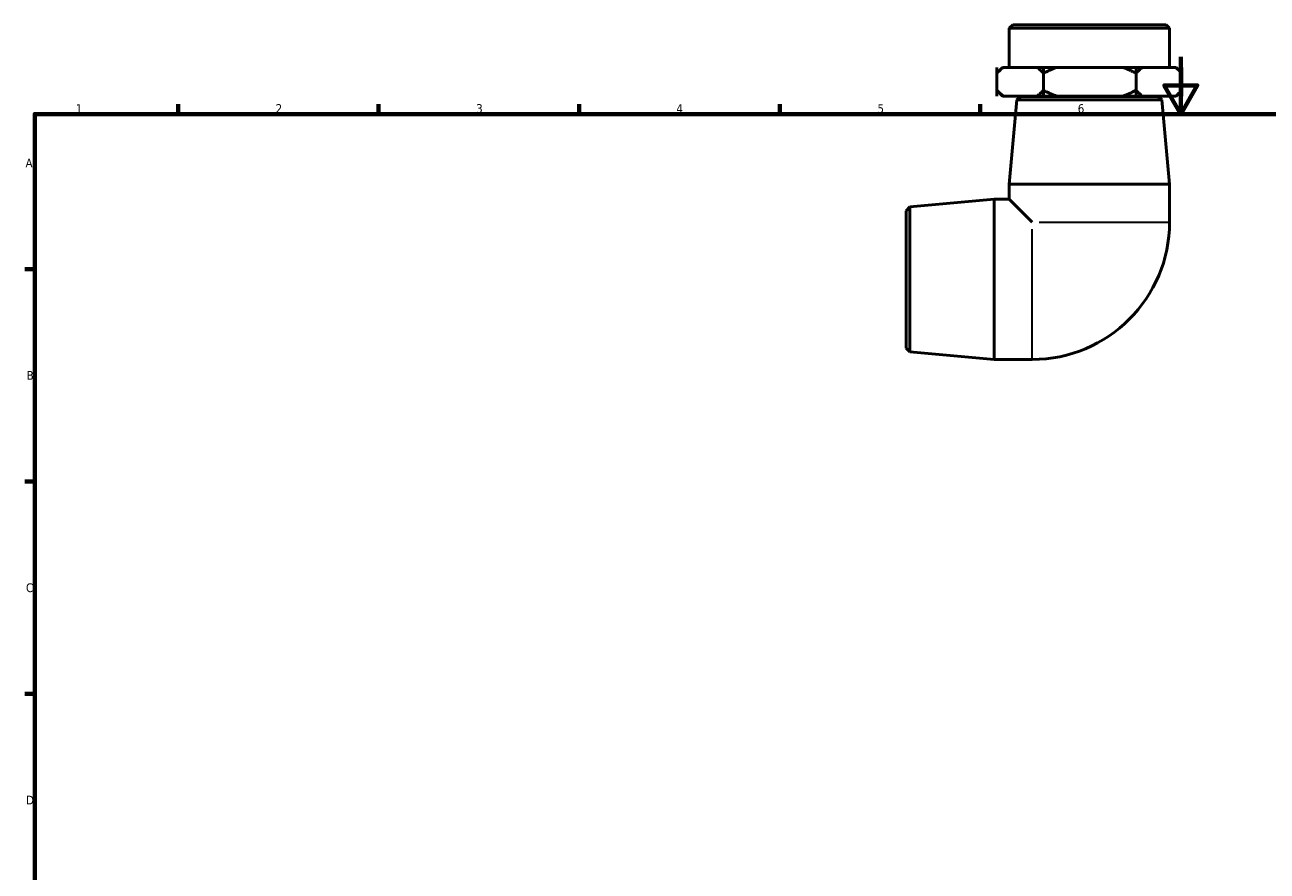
# Model space of a CAD drawing. Header units: millimetres. Extents: x 0 to 901, y -124 to 605.
# Tile 2 of 4: x 17 to 451, y 309 to 605. Entities that reach past the tile are written whole.
import ezdxf

# ---------------------------------------------------------------- set-up
doc = ezdxf.new("R2010")
doc.units = ezdxf.units.MM
for name, color, linetype, lineweight in [('Border (ANSI)', 7, 'Continuous', 70), ('Visible (ANSI)', 7, 'Continuous', 50), ('Visible Narrow (ANSI)', 7, 'Continuous', 35)]:
    doc.layers.add(name, color=color, linetype=linetype, lineweight=lineweight)
doc.styles.add('Note Text (ANSI)', font='tahoma.ttf')

# ---------------------------------------------------------------- blocks, each defined once
blk = doc.blocks.new('Borders Default Border')
at = {"layer": 'Border (ANSI)'}
for p, q in [((70.08, 574), (70.08, 577.45)), ((140.17, 574), (140.17, 577.45)), ((210.25, 574), (210.25, 577.45)), ((280.33, 574), (280.33, 577.45)), ((350.42, 574), (350.42, 577.45)), ((20, 519.75), (16.55, 519.75)), ((20, 445.5), (16.55, 445.5)), ((20, 371.25), (16.55, 371.25))]:
    blk.add_line(p, q, dxfattribs=at)
at = {"layer": 'Border (ANSI)', "flags": 128}
for points in [[(420.5, 594), (420.5, 574), (414.73, 584), (426.27, 584), (420.5, 574)], [(20, 20), (20, 574), (821, 574), (821, 20), (20, 20)]]:
    blk.add_lwpolyline(points, dxfattribs=at)
at = {"layer": 'Border (ANSI)', "color": 230, "true_color": 0xff0080, "char_height": 3.05, "attachment_point": 7, "style": 'Note Text (ANSI)'}
for s, insert in [('1', (34.35, 574.4)), ('2', (104.2, 574.4)), ('3', (174.26, 574.34)), ('4', (244.23, 574.4)), ('5', (314.48, 574.34)), ('6', (384.49, 574.34)), ('A', (16.78, 555.35)), ('B', (17.15, 481.1)), ('C', (16.95, 406.8)), ('D', (16.96, 332.6))]:
    blk.add_mtext(s, dxfattribs=dict(at, insert=insert))

msp = doc.modelspace()

# ---------------------------------------------------------------- linework, layer by layer
at = {"layer": 'Visible (ANSI)'}
for p, q in [((361.765, 605.19), (360.565, 603.99)), ((416.565, 603.99), (360.565, 603.99)), ((360.565, 603.99), (360.565, 590.29)), ((361.765, 605.19), (415.365, 605.19)), ((415.365, 605.19), (416.565, 603.99)), ((416.565, 603.99), (416.565, 590.29)), ((356.234, 588.29), (356.234, 590.29)), ((356.234, 590.29), (356.234, 590.29)), ((356.234, 580.29), (356.234, 590.29)), ((358.234, 590.29), (356.32, 588.376)), ((358.504, 590.29), (358.234, 590.29)), ((358.504, 590.29), (364.382, 590.29)), ((364.382, 590.29), (370.26, 590.29)), ((372.53, 590.29), (370.26, 590.29)), ((372.53, 590.29), (372.53, 588.29)), ((372.53, 580.29), (372.53, 590.29)), ((372.53, 590.29), (372.53, 590.29)), ((372.53, 590.29), (372.531, 590.29)), ((372.531, 588.29), (372.531, 590.29)), ((377.035, 590.29), (372.531, 590.29)), ((377.035, 590.29), (388.696, 590.29)), ((388.696, 590.29), (400.357, 590.29)), ((404.861, 590.29), (400.357, 590.29)), ((404.861, 590.29), (404.861, 588.29)), ((404.861, 590.29), (404.862, 590.29)), ((404.862, 588.29), (404.862, 590.29)), ((407.096, 590.29), (404.862, 590.29)), ((404.862, 590.29), (404.862, 590.29)), ((404.862, 580.29), (404.862, 590.29)), ((407.096, 590.29), (412.879, 590.29)), ((412.879, 590.29), (418.662, 590.29)), ((418.896, 590.29), (418.662, 590.29)), ((418.896, 590.29), (420.81, 588.376)), ((420.896, 590.29), (420.896, 588.29)), ((420.896, 590.29), (420.896, 590.29)), ((420.896, 580.29), (420.896, 590.29)), ((356.234, 580.29), (356.234, 582.29)), ((358.234, 580.29), (356.32, 582.204)), ((372.53, 582.29), (372.53, 580.29)), ((372.531, 580.29), (372.531, 582.29)), ((404.861, 582.29), (404.861, 580.29)), ((404.862, 580.29), (404.862, 582.29)), ((418.896, 580.29), (420.81, 582.204)), ((420.896, 582.29), (420.896, 580.29)), ((356.234, 580.29), (356.234, 580.29)), ((358.234, 580.29), (358.504, 580.29)), ((358.504, 580.29), (370.26, 580.29)), ((363.256, 578.995), (360.565, 549.523)), ((364.565, 580.19), (363.256, 578.995)), ((413.874, 578.995), (363.256, 578.995)), ((364.565, 580.19), (412.565, 580.19)), ((368.565, 580.29), (368.565, 580.19)), ((370.26, 580.29), (372.53, 580.29)), ((372.53, 580.29), (372.53, 580.29)), ((372.53, 580.29), (372.531, 580.29)), ((372.531, 580.29), (377.035, 580.29)), ((377.035, 580.29), (400.357, 580.29)), ((400.357, 580.29), (404.861, 580.29)), ((404.861, 580.29), (404.862, 580.29)), ((404.862, 580.29), (407.096, 580.29)), ((404.862, 580.29), (404.862, 580.29)), ((407.096, 580.29), (418.662, 580.29)), ((408.565, 580.29), (408.565, 580.19)), ((412.565, 580.19), (413.874, 578.995)), ((413.874, 578.995), (416.565, 549.523)), ((418.662, 580.29), (418.896, 580.29)), ((420.896, 580.29), (420.896, 580.29)), ((360.565, 549.523), (416.565, 549.523)), ((360.565, 549.523), (360.565, 544.19)), ((416.565, 549.523), (416.565, 536.19)), ((325.76, 541.499), (355.232, 544.19)), ((355.232, 488.19), (355.232, 544.19)), ((355.232, 544.19), (360.565, 544.19)), ((360.565, 544.19), (368.565, 536.19)), ((324.565, 540.19), (325.76, 541.499)), ((324.565, 492.19), (324.565, 540.19)), ((325.76, 541.499), (325.76, 490.881)), ((324.565, 492.19), (325.76, 490.881)), ((325.76, 490.881), (355.232, 488.19)), ((355.232, 488.19), (368.565, 488.19))]:
    msp.add_line(p, q, dxfattribs=at)
msp.add_arc((368.565, 536.19), 48, 270, 0, dxfattribs=at)
for points, weights in [([(358.504, 590.29), (357.406, 589.452), (356.234, 588.29)], [1, 1.00259300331, 1]), ([(356.234, 588.29), (356.277, 588.333), (356.32, 588.376)], [1, 1.00009648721, 1.00018579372]), ([(372.53, 588.29), (371.359, 589.452), (370.26, 590.29)], [1, 1.00259300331, 1]), ([(377.035, 590.29), (374.855, 589.452), (372.531, 588.29)], [1, 1.00259300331, 1]), ([(404.861, 588.29), (402.537, 589.452), (400.357, 590.29)], [1, 1.00259300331, 1]), ([(407.096, 590.29), (406.014, 589.452), (404.862, 588.29)], [1, 1.00259300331, 1]), ([(420.896, 588.29), (419.744, 589.452), (418.662, 590.29)], [1, 1.00259300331, 1]), ([(356.234, 582.29), (357.406, 581.128), (358.504, 580.29)], [1, 1.00259300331, 1]), ([(356.32, 582.204), (356.277, 582.247), (356.234, 582.29)], [1.00018579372, 1.00009648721, 1]), ([(370.26, 580.29), (371.359, 581.128), (372.53, 582.29)], [1, 1.00259300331, 1]), ([(372.531, 582.29), (374.855, 581.128), (377.035, 580.29)], [1, 1.00259300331, 1]), ([(400.357, 580.29), (402.537, 581.128), (404.861, 582.29)], [1, 1.00259300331, 1]), ([(404.862, 582.29), (406.014, 581.128), (407.096, 580.29)], [1, 1.00259300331, 1]), ([(418.662, 580.29), (419.744, 581.128), (420.896, 582.29)], [1, 1.00259300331, 1])]:
    msp.add_rational_spline(points, weights, degree=2, dxfattribs=at)
at = {"layer": 'Visible Narrow (ANSI)'}
for p, q in [((371.018, 536.19), (416.369, 536.19)), ((368.565, 488.386), (368.565, 533.737))]:
    msp.add_line(p, q, dxfattribs=at)

# ---------------------------------------------------------------- block references
msp.add_blockref('Borders Default Border', (0, 0))

doc.saveas('drawing.dxf')
